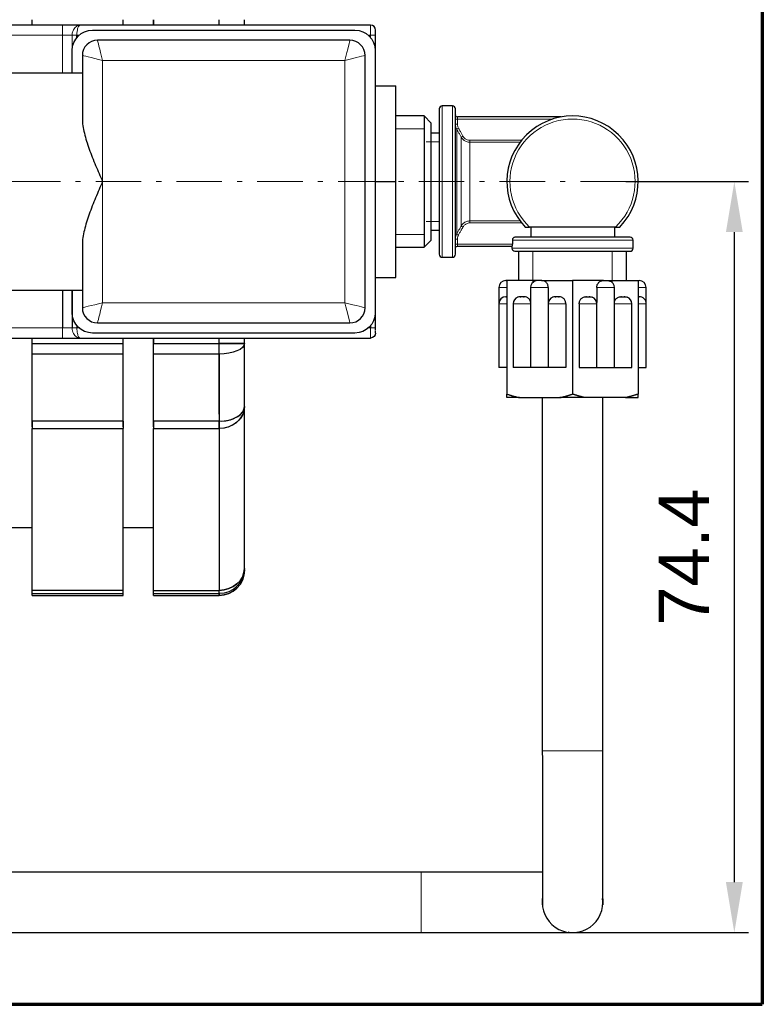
# Model space of a CAD drawing. Header units: millimetres. Extents: x 18 to 610, y -123 to 280.
# Tile 23 of 53: x 536 to 610, y -120 to -22. Entities that reach past the tile are written whole.
import ezdxf

# ---------------------------------------------------------------- set-up
doc = ezdxf.new("R2010")
doc.units = ezdxf.units.MM
doc.linetypes.add('CENTER', pattern=[8, 4.5, -1.5, 0.5, -1.5])
doc.linetypes.add('SOLID', pattern=[0])
doc.styles.add('Arial', font='Arial.ttf', dxfattribs={"height": 5})
doc.dimstyles.get("Standard").update_dxf_attribs({"dimtxt": 5, "dimasz": 5, "dimexe": 0.18, "dimexo": 0.0625, "dimgap": 0.09, "dimtad": 0, "dimtih": 1, "dimtoh": 1, "dimdec": 4, "dimzin": 0, "dimdsep": 46, "dimtxsty": 'Arial', "dimcen": 0.09, "dimadec": 0, "dimazin": 0, "dimtfac": 1, "dimtdec": 4, "dimtofl": 0, "dimtmove": 0, "dimatfit": 3, "dimfxl": 0, "dimtolj": 1, "dimtzin": 0, "dimarcsym": 0})

# ---------------------------------------------------------------- blocks, each defined once
blk = doc.blocks.new('*D7')
at = {"color": 0, "lineweight": -2}
for p, q in [((596.306, -38.467), (608.451, -38.467)), ((607.051, -107.867), (607.051, -43.467)), ((576.026, -112.867), (608.451, -112.867))]:
    blk.add_line(p, q, dxfattribs=at)
at = {"color": 0}
for points in [[(607.884, -43.467), (606.218, -43.467), (607.051, -38.467)], [(606.218, -107.867), (607.884, -107.867), (607.051, -112.867)]]:
    blk.add_solid(points, dxfattribs=at)
at = {"layer": 'Defpoints', "color": 0}
for p in [(596.306, -38.467), (607.051, -38.467), (576.026, -112.867)]:
    blk.add_point(p, dxfattribs=at)
at = {"color": 0, "lineweight": 9, "insert": (602.051, -75.667), "char_height": 5, "attachment_point": 5, "rotation": 90, "style": 'Arial'}
blk.add_mtext('\\A1;74.4', dxfattribs=at)
blk = doc.blocks.new('BlockOfCenters_1', base_point=(459.026, -38.467))
at = {"color": 6, "linetype": 'CENTER', "lineweight": 9}
blk.add_lwpolyline([(538.226, -38.467), (379.826, -38.467)], dxfattribs=at)
blk = doc.blocks.new('BlockOfViews_2')
at = {"linetype": 'SOLID', "lineweight": 30}
for p, q in [((537.526, -22.967, -1.45), (537.526, -22.428, -1.45)), ((546.526, -22.967, -1.45), (546.526, -22.428, -1.45)), ((549.526, -22.428, -1.45), (549.526, -22.967, -1.45)), ((556.026, -22.967, -1.45), (556.026, -22.428, -1.45)), ((558.526, -22.967, -3.95), (558.526, -22.428, -3.95)), ((540.526, -22.967, 75.65), (531.026, -22.967, 75.65)), ((571.026, -22.967, 76.65), (542.258, -22.967, 76.65)), ((541.94, -24.195, 77.65), (541.94, -23.967, 77.65)), ((543.483, -23.467, 81.65), (569.483, -23.467, 81.65)), ((570.803, -23.967, 77.65), (571.026, -23.967, 77.65)), ((571.526, -52.967, 77.15), (571.526, -23.967, 77.15)), ((568.983, -24.467, 107.65), (543.983, -24.467, 107.65)), ((541.483, -27.722, 81.65), (541.483, -25.467, 81.65)), ((542.483, -25.967, 107.65), (542.483, -32.222, 107.65)), ((570.483, -50.967, 107.65), (570.483, -25.967, 107.65)), ((571.483, -25.467, 81.65), (571.483, -51.467, 81.65)), ((542.483, -27.722, 98.58), (528.483, -27.719, 99.078)), ((571.526, -28.967, 66.135), (573.526, -28.967, 66.135)), ((573.526, -38.467, 71.62), (573.526, -28.967, 66.135)), ((579.126, -30.967, 60.65), (578.126, -30.967, 60.65)), ((576.326, -31.968, 60.543), (573.526, -31.968, 60.582)), ((577.026, -32.668, 60.554), (576.326, -31.968, 60.543)), ((579.431, -31.916, 61.256), (579.426, -31.869, 61.231)), ((579.47, -31.995, 61.243), (579.431, -31.916, 61.256)), ((579.539, -32.05, 61.234), (579.47, -31.995, 61.243)), ((579.626, -32.07, 61.231), (579.539, -32.05, 61.234)), ((589.89, -32.067, 61.2), (579.626, -32.067, 61.2)), ((577.826, -33.667, 60.65), (577.026, -33.667, 60.65)), ((571.526, -38.467, 71.62), (573.526, -38.467, 71.62)), ((573.526, -47.967, 66.135), (573.526, -38.467, 71.62)), ((577.026, -43.267, 60.65), (577.826, -43.267, 60.65)), ((595.291, -42.967, 65.25), (586.761, -42.967, 65.25)), ((586.894, -42.967, 61.4), (586.894, -43.967, 61.4)), ((595.226, -43.967, 60.65), (595.226, -42.967, 60.65)), ((542.483, -44.712, 107.65), (542.483, -50.967, 107.65)), ((576.326, -44.967, 60.543), (577.026, -44.267, 60.554)), ((579.539, -44.884, 61.234), (579.626, -44.867, 61.216)), ((579.626, -44.867, 61.2), (585.051, -44.867, 61.2)), ((585.026, -44.867, 60.65), (585.026, -45.067, 60.65)), ((585.073, -44.267, 61.4), (585.073, -44.667, 61.4)), ((585.391, -43.967, 61.4), (585.376, -43.967, 61.4)), ((597.026, -45.067, 60.65), (597.026, -44.267, 60.65)), ((573.526, -44.967, 60.582), (576.326, -44.967, 60.543)), ((579.426, -45.066, 61.231), (579.431, -45.019, 61.256)), ((579.431, -45.019, 61.256), (579.47, -44.939, 61.243)), ((579.47, -44.939, 61.243), (579.539, -44.884, 61.234)), ((585.676, -45.367, 60.65), (585.677, -48.267, 60.735)), ((596.376, -48.267, 60.65), (596.376, -45.367, 60.65)), ((578.126, -45.967, 60.65), (579.126, -45.967, 60.65)), ((571.526, -47.967, 66.135), (573.526, -47.967, 66.135)), ((584.526, -48.267, 64.403), (584.526, -59.518, 64.403)), ((587.582, -48.267, 66.167), (584.526, -48.267, 64.403)), ((587.97, -48.267, 66.391), (591.026, -48.267, 68.156)), ((591.026, -48.267, 68.156), (591.026, -59.518, 68.156)), ((594.082, -48.267, 66.391), (591.026, -48.267, 68.156)), ((594.47, -48.267, 66.167), (597.526, -48.267, 64.403)), ((597.526, -48.267, 64.403), (597.526, -59.518, 64.403)), ((528.483, -49.216, 99.078), (542.483, -49.213, 98.58)), ((540.526, -49.213, 76.65), (540.526, -52.967, 76.65)), ((541.469, -49.213, 77.317), (541.469, -52.967, 77.317)), ((541.483, -51.467, 81.65), (541.483, -49.213, 81.65)), ((583.726, -48.967, 60.647), (583.726, -50.567, 60.648)), ((586.876, -48.967, 66.122), (586.877, -56.867, 66.058)), ((588.625, -48.967, 66.769), (588.625, -50.445, 66.769)), ((593.428, -48.967, 66.769), (593.428, -50.445, 66.769)), ((595.175, -56.867, 66.058), (595.176, -48.967, 66.122)), ((598.326, -50.567, 60.648), (598.326, -48.967, 60.647)), ((583.726, -50.567, 62.65), (583.726, -56.867, 62.65)), ((585.144, -50.567, 65.122), (585.145, -56.867, 65.058)), ((585.85, -49.867, 65.167), (585.906, -49.867, 65.199)), ((586.164, -49.867, 65.348), (586.238, -49.867, 65.391)), ((588.608, -50.567, 67.122), (588.609, -56.867, 67.058)), ((589.314, -49.867, 67.167), (589.37, -49.867, 67.199)), ((589.628, -49.867, 67.348), (589.702, -49.867, 67.391)), ((590.357, -50.567, 67.769), (590.357, -56.867, 67.769)), ((591.695, -50.567, 67.769), (591.695, -56.867, 67.769)), ((592.424, -49.867, 67.348), (592.35, -49.867, 67.391)), ((592.738, -49.867, 67.167), (592.682, -49.867, 67.199)), ((593.443, -56.867, 67.058), (593.444, -50.567, 67.122)), ((595.889, -49.867, 65.348), (595.814, -49.867, 65.391)), ((596.202, -49.867, 65.167), (596.146, -49.867, 65.199)), ((596.907, -56.867, 65.058), (596.908, -50.567, 65.122)), ((598.326, -56.867, 62.65), (598.326, -50.567, 62.65)), ((543.983, -52.467, 107.65), (568.983, -52.467, 107.65)), ((542.164, -52.967, 77.65), (541.94, -52.967, 77.65)), ((569.483, -53.467, 81.65), (543.483, -53.467, 81.65)), ((571.026, -52.74, 77.65), (571.026, -52.967, 77.65)), ((531.026, -53.967, 75.65), (540.526, -53.967, 75.65)), ((537.526, -54.506, -1.45), (537.526, -53.967, -1.45)), ((537.526, -54.506, -1.45), (546.526, -54.506, -1.45)), ((542.258, -53.967, 76.65), (571.026, -53.967, 76.65)), ((546.526, -54.506, -1.45), (546.526, -53.967, -1.45)), ((549.526, -53.967, -1.45), (549.526, -54.506, -1.45)), ((549.526, -54.506, -1.45), (556.026, -54.506, -1.45)), ((556.026, -54.506, -1.45), (556.026, -53.967, -1.45)), ((558.526, -54.506, -3.95), (558.526, -53.967, -3.95)), ((546.526, -55.548, -1.677), (537.526, -55.548, -1.677)), ((556.026, -55.548, -1.677), (549.526, -55.548, -1.677)), ((585.771, -59.867, 65.122), (589.781, -59.867, 67.437)), ((588.029, -59.867, 60.772), (588.026, -94.867, 60.601)), ((596.281, -59.867, 65.122), (592.271, -59.867, 67.437)), ((594.026, -94.867, 60.65), (594.026, -59.867, 60.65)), ((558.526, -60.759, -7.56), (558.525, -60.762, -7.557)), ((558.526, -76.798, -35.34), (558.526, -60.759, -7.56)), ((546.526, -62.206, -5.521), (537.526, -62.206, -5.521)), ((556.026, -62.206, -5.521), (549.526, -62.206, -5.521)), ((537.526, -78.963, -34.09), (537.526, -62.924, -6.31)), ((537.526, -62.924, -6.31), (546.526, -62.924, -6.31)), ((546.526, -78.963, -34.09), (546.526, -62.924, -6.31)), ((549.526, -78.963, -34.09), (549.526, -62.924, -6.31)), ((549.526, -62.924, -6.31), (556.026, -62.924, -6.31)), ((556.026, -62.924, -6.31), (556.026, -78.963, -34.09)), ((534.526, -72.717, -38.95), (537.526, -72.717, -38.95)), ((546.526, -72.717, -38.95), (549.526, -72.717, -38.95)), ((546.526, -78.963, -34.09), (537.526, -78.963, -34.09)), ((549.526, -78.963, -34.09), (556.026, -78.963, -34.09)), ((537.526, -79.287, -35.106), (546.526, -79.287, -35.106)), ((537.526, -79.467, -38.95), (546.526, -79.467, -38.95)), ((549.526, -79.287, -35.106), (556.026, -79.287, -35.106)), ((549.526, -79.467, -38.95), (556.026, -79.467, -38.95)), ((588.026, -94.867, 60.601), (588.039, -95.734, 60.902)), ((594.013, -95.734, 60.902), (594.026, -94.867, 60.65)), ((576.026, -106.867, -106.652), (522.026, -106.867, -106.65)), ((576.893, -106.88, -106.902), (576.026, -106.867, -106.652)), ((588.039, -109.548, 46.763), (588.07, -109.355, 45.65)), ((593.994, -109.427, 45.65), (594.013, -109.548, 46.763)), ((522.026, -112.867, -106.613), (576.026, -112.867, -106.586)), ((576.026, -112.866, -106.735), (576.862, -112.855, -106.349)), ((590.707, -112.855, -92.763), (590.586, -112.835, -91.65))]:
    blk.add_line(p, q, dxfattribs=at)
at = {"color": 196, "linetype": 'SOLID', "lineweight": 9}
for p, q in [((531.026, -23.967, 76.65), (540.526, -23.967, 76.65)), ((540.526, -23.967, 76.65), (540.526, -27.722, 76.65)), ((541.469, -23.967, 77.317), (541.469, -27.722, 77.317)), ((541.94, -23.967, 77.65), (542.164, -23.967, 77.65)), ((571.026, -23.967, 77.65), (571.026, -24.195, 77.65)), ((544.483, -26.467, 109.65), (568.483, -26.467, 109.65)), ((544.483, -38.467, 109.65), (544.483, -26.467, 109.65)), ((568.483, -26.467, 109.65), (568.483, -50.467, 109.65)), ((579.626, -32.778, 61.4), (579.626, -32.267, 61.4)), ((579.626, -32.267, 61.4), (589.074, -32.267, 61.4)), ((585.975, -34.376, 61.4), (580.869, -34.376, 61.4)), ((580.869, -34.571, 61.555), (585.823, -34.571, 61.555)), ((544.483, -50.467, 109.65), (544.483, -38.467, 109.65)), ((585.823, -42.364, 61.555), (580.869, -42.364, 61.555)), ((580.869, -42.559, 61.4), (585.975, -42.559, 61.4)), ((579.626, -44.667, 61.4), (579.626, -44.157, 61.4)), ((585.073, -44.667, 61.4), (579.626, -44.667, 61.4)), ((568.483, -50.467, 109.65), (544.483, -50.467, 109.65)), ((540.526, -52.967, 76.65), (531.026, -52.967, 76.65)), ((541.94, -52.967, 77.65), (541.94, -52.74, 77.65)), ((571.026, -52.967, 77.65), (570.803, -52.967, 77.65))]:
    blk.add_line(p, q, dxfattribs=at)
at = {"linetype": 'SOLID', "lineweight": 9}
for p, q in [((576.326, -33.227, 67.317), (573.526, -33.227, 67.317)), ((576.541, -34.529, 65.544), (577.826, -34.529, 65.544)), ((576.541, -42.406, 65.544), (577.826, -42.406, 65.544)), ((576.326, -43.708, 67.317), (573.526, -43.708, 67.317)), ((587.087, -48.472, 66.094), (587.087, -45.367, 66.094)), ((594.965, -48.472, 66.094), (594.965, -45.367, 66.094))]:
    blk.add_line(p, q, dxfattribs=at)
at = {"color": 6, "linetype": 'CENTER', "lineweight": 9}
blk.add_lwpolyline([(596.306, -38.467), (532.946, -38.467)], dxfattribs=at)
at = {"linetype": 'SOLID', "lineweight": 30}
for points in [[(558.453, -61.105, -7.191), (558.425, -61.241, -7.046), (558.488, -61.01, -7.206)], [(558.442, -77.339, -35.119), (558.425, -77.45, -35.074), (558.488, -77.174, -35.123)], [(588.039, -95.734, 60.902), (588.039, -96.885, 60.793), (588.039, -98.025, 60.597), (588.039, -99.146, 60.315), (588.039, -100.243, 59.95), (588.039, -101.309, 59.502), (588.039, -102.338, 58.975), (588.039, -103.325, 58.372), (588.039, -104.263, 57.696), (588.039, -105.147, 56.951), (588.039, -105.972, 56.141), (588.039, -106.734, 55.271), (588.039, -107.427, 54.347), (588.039, -108.049, 53.372), (588.039, -108.595, 52.353), (588.039, -109.063, 51.295), (588.039, -109.449, 50.206), (588.039, -109.752, 49.09), (588.039, -109.969, 47.954), (588.039, -110.1, 46.805), (588.039, -109.548, 46.763)], [(594.013, -109.548, 46.763), (594.013, -110.1, 46.805), (594.013, -109.969, 47.954), (594.013, -109.752, 49.09), (594.013, -109.449, 50.206), (594.013, -109.063, 51.295), (594.013, -108.595, 52.353), (594.013, -108.049, 53.372), (594.013, -107.427, 54.347), (594.013, -106.734, 55.271), (594.013, -105.972, 56.141), (594.013, -105.147, 56.951), (594.013, -104.263, 57.696), (594.013, -103.325, 58.372), (594.013, -102.338, 58.975), (594.013, -101.309, 59.502), (594.013, -100.243, 59.95), (594.013, -99.146, 60.315), (594.013, -98.025, 60.597), (594.013, -96.885, 60.793), (594.013, -95.734, 60.902)], [(588.039, -106.88, -100.154), (587.462, -106.88, -100.923), (586.728, -106.88, -101.761), (585.933, -106.88, -102.542), (585.081, -106.88, -103.26), (584.177, -106.88, -103.911), (583.226, -106.88, -104.493), (582.234, -106.88, -105), (581.207, -106.88, -105.432), (580.15, -106.88, -105.784), (579.069, -106.88, -106.055), (577.971, -106.88, -106.244), (576.862, -106.88, -106.349)], [(576.862, -112.855, -106.349), (577.971, -112.855, -106.244), (579.069, -112.855, -106.055), (580.15, -112.855, -105.784), (581.207, -112.855, -105.432), (582.234, -112.855, -105), (583.226, -112.855, -104.493), (584.177, -112.855, -103.911), (585.081, -112.855, -103.26), (585.933, -112.855, -102.542), (586.728, -112.855, -101.761), (587.462, -112.855, -100.923), (588.131, -112.855, -100.031), (588.73, -112.855, -99.092), (589.256, -112.855, -98.11), (589.707, -112.855, -97.091), (590.079, -112.855, -96.04), (590.371, -112.855, -94.965), (590.581, -112.855, -93.871), (590.707, -112.855, -92.763)]]:
    blk.add_polyline3d(points, dxfattribs=at)
at = {"linetype": 'SOLID', "lineweight": 30, "extrusion": (0, 1, 7.21645e-16)}
blk.add_arc((-540.526, 77.65, -22.967), 2, 210, 270, dxfattribs=at)
at = {"color": 196, "linetype": 'SOLID', "lineweight": 9, "extrusion": (-1, 0, 0)}
for centre, radius, start, end in [((23.967, 75.65, -540.526), 1, 90, 180), ((42.559, 61.6, -580.869), 0.2, 193.07289, 270), ((52.967, 75.65, -540.526), 1, 0, 90)]:
    blk.add_arc(centre, radius, start, end, dxfattribs=at)
at = {"linetype": 'SOLID', "lineweight": 30}
for centre, radius, start, end in [((571.026, -23.467, 76.65), 0.5, 0, 90), ((543.983, -25.967, 107.65), 1.5, 90, 180), ((568.983, -25.967, 107.65), 1.5, 0, 90), ((578.126, -31.267, 60.65), 0.3, 89.99758, 179.99332), ((579.126, -31.267, 60.65), 0.3, 0.01314, 89.98431), ((579.626, -31.867, 61.2), 0.2, 180, 182.2315), ((579.626, -31.867, 61.2), 0.2, 190.91411, 195.77283), ((579.626, -31.867, 61.2), 0.2, 216.16506, 223.13864), ((579.626, -31.867, 61.2), 0.2, 240.81857, 248.43646), ((579.626, -31.867, 61.2), 0.2, 267.58906, 269.99999), ((591.026, -38.467, 64.95), 6.5, 316.18694, 223.81306), ((596.726, -44.267, 60.65), 0.3, 359.98972, 90.00809), ((578.141, -45.652, 60.65), 0.316, 182.77048, 267.23899), ((579.099, -45.64, 60.65), 0.328, 274.74879, 355.25339), ((585.34, -45.054, 60.65), 0.314, 182.47351, 267.52358), ((596.726, -45.067, 60.65), 0.3, 269.99191, 0.01101), ((584.432, -48.973, 60.649), 0.706, 90.4747, 179.52433), ((587.577, -48.97, 66.026), 0.701, 109.97576, 179.75726), ((594.475, -48.971, 66.122), 0.701, 0.25446, 70.0197), ((597.62, -48.973, 60.647), 0.706, 0.46753, 89.52845), ((584.426, -50.567, 62.65), 0.7, 90.00058, 179.99817), ((585.845, -50.57, 65.026), 0.701, 109.9758, 179.75723), ((589.31, -50.57, 67.026), 0.701, 109.97578, 179.75724), ((592.743, -50.57, 67.122), 0.701, 0.24136, 70.03272), ((596.207, -50.571, 65.122), 0.701, 0.2545, 70.0196), ((597.626, -50.567, 62.65), 0.7, 359.99366, 90.0026), ((543.983, -50.967, 107.65), 1.5, 180, 270), ((568.983, -50.967, 107.65), 1.5, 270, 0), ((556.026, -76.967, -38.95), 2.5, 270, 0), ((591.026, -109.867, 45.65), 3, 172.64752, 0), ((591.026, -109.867, 45.65), 3, 0, 7.5217)]:
    blk.add_arc(centre, radius, start, end, dxfattribs=at)
at = {"color": 196, "linetype": 'SOLID', "lineweight": 9, "extrusion": (1, 0, 0)}
for centre, start, end in [((-23.967, 76.65, 571.026), 360, 90), ((-52.967, 76.65, 571.026), 90, 180)]:
    blk.add_arc(centre, 1, start, end, dxfattribs=at)
at = {"color": 196, "linetype": 'SOLID', "lineweight": 9, "extrusion": (0, -1, 0)}
for centre, radius, start, end in [((540.526, 77.65, 23.967), 1, 270, 340.52878), ((571.026, 77.15, 23.967), 0.5, 0, 90), ((579.626, 61.6, 32.267), 0.2, 180, 270), ((579.626, 61.6, 32.778), 0.2, 180, 270), ((579.626, 61.6, 44.157), 0.2, 180, 270), ((579.626, 61.6, 44.667), 0.2, 180, 270), ((584.726, 60.65, 48.967), 1, 101.53696, 180.14348), ((594.176, 66.106, 48.967), 1, 0.93751, 138.46305), ((592.444, 67.106, 50.567), 1, 0.93751, 138.46305), ((595.908, 65.106, 50.567), 1, 0.93751, 137.10513), ((597.326, 62.65, 50.567), 1, 0, 78.46304), ((541.94, 77.15, 52.967), 0.5, 90, 160.52878), ((571.026, 77.15, 52.967), 0.5, 0, 90)]:
    blk.add_arc(centre, radius, start, end, dxfattribs=at)
at = {"color": 196, "linetype": 'SOLID', "lineweight": 9, "extrusion": (0, 1, 0)}
for centre, radius, start, end in [((-541.94, 77.15, -23.967), 0.5, 19.47122, 90), ((-587.876, 66.106, -48.967), 1, 0.93751, 138.46305), ((-597.326, 60.65, -48.967), 1, 101.53696, 180.14348), ((-584.726, 62.65, -50.567), 1, 0, 78.46304), ((-586.144, 65.106, -50.567), 1, 0.93751, 137.10513), ((-589.608, 67.106, -50.567), 1, 0.93751, 138.46305), ((-540.526, 77.65, -52.967), 1, 199.47122, 270), ((-591.026, 60.65, -94.867), 3, 359.05697, 180)]:
    blk.add_arc(centre, radius, start, end, dxfattribs=at)
at = {"linetype": 'SOLID', "lineweight": 30, "extrusion": (0, 0, -1)}
for centre, radius, start, end in [((-543.483, -25.467, -81.65), 2, 0, 90), ((-569.483, -25.467, -81.65), 2, 90, 180), ((-579.626, -45.067, -61.2), 0.2, 88.85981, 89.99999), ((-579.626, -45.067, -61.2), 0.2, 0, 2.48161), ((-579.626, -45.067, -61.2), 0.2, 11.52116, 15.78361), ((-579.626, -45.067, -61.2), 0.2, 36.06937, 42.88817), ((-579.626, -45.067, -61.2), 0.2, 60.80001, 67.92478), ((-543.483, -51.467, -81.65), 2, 270, 0), ((-569.483, -51.467, -81.65), 2, 180, 270), ((-571.026, -53.467, -76.65), 0.5, 180, 270)]:
    blk.add_arc(centre, radius, start, end, dxfattribs=at)
at = {"linetype": 'SOLID', "lineweight": 30, "extrusion": (-1, 0, 0)}
for centre, radius, start, end in [((23.967, 76.65, -571.526), 0.5, 90, 180), ((38.467, 60.65, -577.026), 5.8, 90, 180.94737), ((38.467, 60.65, -577.026), 5.8, 359.05263, 90), ((52.967, 76.65, -571.526), 0.5, 67.49999, 90), ((52.967, 76.65, -571.526), 0.5, 360, 59.06244), ((54.506, -3.95, -537.526), 2.5, 65.38002, 90), ((54.506, -3.95, -546.526), 2.5, 65.38002, 90), ((54.506, -3.95, -549.526), 2.5, 72.76701, 90), ((54.506, -3.95, -549.526), 2.5, 65.38002, 90), ((54.506, -3.95, -556.026), 2.5, 65.38002, 90), ((54.506, -3.95, -556.026), 2.5, 65.38002, 90), ((38.467, -38.95, -558.526), 38.5, 54.61998, 65.38002), ((38.467, -38.95, -537.526), 41, 54.61998, 65.38002), ((38.467, -38.95, -546.526), 41, 54.61998, 65.38002), ((38.467, -38.95, -549.526), 41, 54.61998, 65.38002), ((38.467, -38.95, -556.026), 41, 55.79131, 65.38002), ((60.759, -7.56, -549.526), 2.5, 37.38704, 54.61999), ((60.759, -7.56, -556.026), 2.5, 30, 54.61998), ((38.467, -38.95, -558.526), 38.5, 0, 5.38002), ((38.467, -38.95, -558.526), 38.5, 359.10891, 0), ((76.798, -35.34, -537.526), 2.5, 5.38002, 30), ((76.798, -35.34, -546.526), 2.5, 5.38002, 30), ((76.798, -35.34, -549.526), 2.5, 12.76702, 29.99999), ((76.798, -35.34, -549.526), 2.5, 5.38002, 30), ((76.798, -35.34, -556.026), 2.5, 5.38002, 30), ((76.798, -35.34, -556.026), 2.5, 5.38002, 30), ((38.467, -38.95, -537.526), 41, 0, 5.38002), ((38.467, -38.95, -546.526), 41, 0, 5.38002), ((38.467, -38.95, -549.526), 41, 0, 5.38002), ((38.467, -38.95, -549.526), 41, 1.61402, 5.38002), ((38.467, -38.95, -556.026), 41, 0, 5.38002)]:
    blk.add_arc(centre, radius, start, end, dxfattribs=at)
at = {"color": 196, "linetype": 'SOLID', "lineweight": 9, "extrusion": (-1, -2.61361e-16, 0)}
blk.add_arc((38.467, 60.65, -578.126), 7.5, 0, 180, dxfattribs=at)
at = {"color": 196, "linetype": 'SOLID', "lineweight": 9, "extrusion": (1, 2.61361e-16, 0)}
blk.add_arc((-38.467, 60.65, 579.126), 7.5, 0, 180, dxfattribs=at)
at = {"linetype": 'SOLID', "lineweight": 30, "extrusion": (1, 0, 0)}
for centre, radius, start, end in [((-38.467, 60.65, 576.326), 6.5, 359.05263, 90), ((-38.467, 60.65, 577.826), 7.2, 0, 180), ((-38.467, 60.65, 576.326), 6.5, 90, 180.94737), ((-38.467, -38.95, 556.026), 41, 114.61998, 125.38002), ((-60.759, -7.56, 537.526), 2.5, 125.38002, 150), ((-60.759, -7.56, 546.526), 2.5, 125.38002, 150), ((-60.759, -7.56, 549.526), 2.5, 125.38002, 150), ((-60.759, -7.56, 556.026), 2.5, 125.38002, 150), ((-38.467, -38.95, 556.026), 41, 174.61998, 180)]:
    blk.add_arc(centre, radius, start, end, dxfattribs=at)
at = {"linetype": 'SOLID', "lineweight": 30, "extrusion": (-1, -4.44089e-16, 0)}
blk.add_arc((38.467, 60.65, -579.426), 7.2, 0, 180, dxfattribs=at)
at = {"color": 196, "linetype": 'SOLID', "lineweight": 9, "extrusion": (-1, -1.53134e-16, 0)}
blk.add_arc((32.267, 61.2, -579.626), 0.2, 90, 180, dxfattribs=at)
at = {"color": 196, "linetype": 'SOLID', "lineweight": 9, "extrusion": (0, 0, -1)}
blk.add_arc((-591.026, -38.467, -65.25), 6.2, 313.46402, 226.53598, dxfattribs=at)
at = {"color": 196, "linetype": 'SOLID', "lineweight": 9, "extrusion": (0.494046, -0.869436, 1.097e-15)}
blk.add_arc((487.646, 61.6, 315.266), 0.2, 185.07664, 270, dxfattribs=at)
at = {"color": 196, "linetype": 'SOLID', "lineweight": 9, "extrusion": (-1, -3.37201e-16, -5.30734e-32)}
blk.add_arc((38.467, 60.65, -579.56), 5.268, 10.19369, 169.80631, dxfattribs=at)
at = {"color": 196, "linetype": 'SOLID', "lineweight": 9, "extrusion": (0.49185, -0.87068, -1.09213e-15)}
blk.add_arc((488.442, 61.6, 314.934), 0.2, 185.92698, 270, dxfattribs=at)
at = {"color": 196, "linetype": 'SOLID', "lineweight": 9, "extrusion": (1, 4.44089e-16, 0)}
blk.add_arc((-38.467, 60.65, 580.003), 4.5, 11.91859, 168.08141, dxfattribs=at)
at = {"color": 196, "linetype": 'SOLID', "lineweight": 9, "extrusion": (1, 4.55905e-15, 0)}
blk.add_arc((-34.376, 61.6, 580.869), 0.2, 193.07289, 270, dxfattribs=at)
at = {"color": 196, "linetype": 'SOLID', "lineweight": 9, "extrusion": (-1, -4.44089e-16, 0)}
blk.add_arc((38.467, 60.65, -580.869), 4, 13.07289, 166.92711, dxfattribs=at)
at = {"color": 196, "linetype": 'SOLID', "lineweight": 9, "extrusion": (-0.49185, -0.87068, 0)}
blk.add_arc((526.282, 61.6, -247.948), 0.2, 185.92698, 270, dxfattribs=at)
at = {"color": 196, "linetype": 'SOLID', "lineweight": 9, "extrusion": (-0.494046, -0.869436, 0)}
blk.add_arc((525.656, 61.6, -248.376), 0.2, 185.07664, 270, dxfattribs=at)
at = {"color": 196, "linetype": 'SOLID', "lineweight": 9, "extrusion": (-1, 1.53134e-16, 0)}
blk.add_arc((44.667, 61.2, -579.626), 0.2, 0, 90, dxfattribs=at)
at = {"color": 196, "linetype": 'SOLID', "lineweight": 9, "extrusion": (-1.4803e-16, 1, 0)}
blk.add_arc((-591.026, 60.65, -44.267), 6, 7.18076, 180, dxfattribs=at)
at = {"linetype": 'SOLID', "lineweight": 30, "extrusion": (0, -1, 0)}
for centre, radius, start, end in [((591.026, 60.65, 43.967), 5.7, 358.5, 172.43916), ((584.726, 60.65, 48.267), 0.3, 146.39349, 197.01848), ((587.876, 66.106, 48.267), 0.3, 71.81031, 168.18969), ((584.726, 62.65, 49.867), 0.3, 131.81031, 196.875), ((586.144, 65.106, 49.867), 0.3, 71.81031, 168.18969), ((589.608, 67.106, 49.867), 0.3, 71.81031, 168.18969), ((556.026, -3.95, 54.506), 2.5, 6.66725, 90), ((584.726, 62.65, 56.867), 1, 101.53696, 180), ((586.144, 65.106, 56.867), 1, 42.76628, 182.77044), ((587.876, 66.106, 56.867), 1, 42.76628, 182.77043), ((589.608, 67.106, 56.867), 1, 41.53695, 182.77043), ((591.026, 60.65, 59.867), 6.9, 139.60486, 160.39514), ((591.026, 60.65, 59.867), 6.9, 79.60486, 100.39514)]:
    blk.add_arc(centre, radius, start, end, dxfattribs=at)
at = {"color": 196, "linetype": 'SOLID', "lineweight": 9, "extrusion": (1.4803e-16, -1, 0)}
blk.add_arc((591.026, 60.65, 45.067), 6, 0, 180, dxfattribs=at)
at = {"linetype": 'SOLID', "lineweight": 30, "extrusion": (-1.36643e-15, 1, 0)}
for start, end in [(358.47458, 180), (180, 181.52542)]:
    blk.add_arc((-591.026, 60.65, -45.367), 5.7, start, end, dxfattribs=at)
at = {"linetype": 'SOLID', "lineweight": 30, "extrusion": (0, 1, 0)}
for centre, radius, start, end in [((-594.176, 66.106, -48.267), 0.3, 71.81031, 168.18969), ((-597.326, 60.65, -48.267), 0.3, 146.39349, 197.01848), ((-592.444, 67.106, -49.867), 0.3, 71.81031, 168.18969), ((-595.908, 65.106, -49.867), 0.3, 71.81031, 168.18969), ((-597.326, 62.65, -49.867), 0.3, 131.81031, 196.875), ((-556.026, -3.95, -54.506), 2.5, 90, 180), ((-592.444, 67.106, -56.867), 1, 41.53695, 182.77043), ((-594.176, 66.106, -56.867), 1, 42.76628, 182.77043), ((-595.908, 65.106, -56.867), 1, 42.76628, 182.77044), ((-597.326, 62.65, -56.867), 1, 101.53696, 180), ((-591.026, 60.65, -59.867), 6.9, 139.60486, 160.39514), ((-591.026, 60.65, -94.867), 3, 358.91407, 359.05697)]:
    blk.add_arc(centre, radius, start, end, dxfattribs=at)
at = {"linetype": 'SOLID', "lineweight": 30, "extrusion": (-1, 4.69127e-12, -2.14981e-11)}
for centre in [(54.506, -3.95, -537.526), (54.506, -3.95, -546.526)]:
    blk.add_arc(centre, 2.5, 72.76701, 90, dxfattribs=at)
at = {"linetype": 'SOLID', "lineweight": 30, "extrusion": (0, -1, -3.33067e-16)}
blk.add_arc((540.526, 77.65, 53.967), 2, 270, 330, dxfattribs=at)
at = {"linetype": 'SOLID', "lineweight": 30, "extrusion": (0, -0.909091, -0.416598)}
blk.add_arc((556.026, 19.116, 51.197), 2.5, 0, 90, dxfattribs=at)
blk.add_arc((556.026, 19.116, 51.197), 2.5, 0, 90, dxfattribs=at)
at = {"linetype": 'SOLID', "lineweight": 30, "extrusion": (0, 0.81533, 0.578997)}
for start, end in [(90, 180), (94.89925, 180.00001)]:
    blk.add_arc((-556.026, 29.015, -53.916), 2.5, start, end, dxfattribs=at)
at = {"linetype": 'SOLID', "lineweight": 30, "extrusion": (0, -0.5, -0.866025)}
for centre, start in [((556.026, 48.839, 36.926), 0), ((556.026, 48.839, 36.926), 7.33431), ((556.026, 48.839, 69.004), 0)]:
    blk.add_arc(centre, 2.5, start, 90, dxfattribs=at)
at = {"linetype": 'SOLID', "lineweight": 30, "extrusion": (-1, 1.62723e-11, -1.48118e-11)}
for centre in [(60.759, -7.56, -537.526), (60.759, -7.56, -546.526)]:
    blk.add_arc(centre, 2.5, 37.38704, 54.61999, dxfattribs=at)
at = {"linetype": 'SOLID', "lineweight": 30, "extrusion": (0, 0.5, 0.866025)}
blk.add_arc((-556.026, 48.839, -69.004), 2.5, 90, 180, dxfattribs=at)
at = {"linetype": 'SOLID', "lineweight": 30, "extrusion": (0, -0.093761, -0.995595)}
blk.add_arc((556.026, 73.146, 42.385), 2.5, 0, 90, dxfattribs=at)
blk.add_arc((556.026, 73.146, 42.385), 2.5, 0, 90, dxfattribs=at)
at = {"linetype": 'SOLID', "lineweight": 30, "extrusion": (0, 6.12303e-17, -1)}
blk.add_arc((-556.026, -76.967, 38.95), 2.5, 180, 270, dxfattribs=at)
at = {"linetype": 'SOLID', "lineweight": 30, "extrusion": (-1, 2.09635e-11, -6.68629e-12)}
for centre in [(76.798, -35.34, -537.526), (76.798, -35.34, -546.526)]:
    blk.add_arc(centre, 2.5, 12.76702, 29.99999, dxfattribs=at)
at = {"linetype": 'SOLID', "lineweight": 30, "extrusion": (-1, 1.00858e-10, -4.73871e-12)}
for centre in [(38.467, -38.95, -537.526), (38.467, -38.95, -546.526)]:
    blk.add_arc(centre, 41, 1.61402, 5.38002, dxfattribs=at)
at = {"color": 196, "linetype": 'SOLID', "lineweight": 9, "extrusion": (1, 2.58386e-16, 1.18424e-16)}
blk.add_arc((-109.867, -106.65, 576.026), 3, 359.95943, 178.77804, dxfattribs=at)
at = {"color": 196, "linetype": 'SOLID', "lineweight": 9, "extrusion": (-0.970143, -0.242536, -1.5079e-15)}
blk.add_ellipse((544.483, -26.467, 107.65), major_axis=(-0.5, 2), ratio=0.970143, start_param=4.712389, end_param=6.283185, dxfattribs=at)
at = {"color": 196, "linetype": 'SOLID', "lineweight": 9, "extrusion": (0.970143, -0.242536, 2.15415e-16)}
blk.add_ellipse((568.483, -26.467, 107.65), major_axis=(0.5, 2), ratio=0.970143, start_param=0, end_param=1.570796, dxfattribs=at)
at = {"color": 196, "linetype": 'SOLID', "lineweight": 9, "extrusion": (0.242536, 0.970143, -2.15415e-16)}
blk.add_ellipse((544.483, -26.467, 107.65), major_axis=(-2, 0.5), ratio=0.970143, start_param=0, end_param=1.570796, dxfattribs=at)
at = {"color": 196, "linetype": 'SOLID', "lineweight": 9, "extrusion": (-0.242536, 0.970143, -4.3083e-16)}
blk.add_ellipse((568.483, -26.467, 107.65), major_axis=(2, 0.5), ratio=0.970143, start_param=4.712389, end_param=6.283185, dxfattribs=at)
at = {"color": 196, "linetype": 'SOLID', "lineweight": 9, "extrusion": (0.242536, -0.970143, -6.46245e-16)}
blk.add_ellipse((544.483, -50.467, 107.65), major_axis=(-2, -0.5), ratio=0.970143, start_param=4.712389, end_param=6.283185, dxfattribs=at)
at = {"color": 196, "linetype": 'SOLID', "lineweight": 9, "extrusion": (-0.970143, 0.242536, -6.46245e-16)}
blk.add_ellipse((544.483, -50.467, 107.65), major_axis=(-0.5, -2), ratio=0.970143, start_param=0, end_param=1.570796, dxfattribs=at)
at = {"color": 196, "linetype": 'SOLID', "lineweight": 9, "extrusion": (-0.242536, -0.970143, -2.15415e-16)}
blk.add_ellipse((568.483, -50.467, 107.65), major_axis=(2, -0.5), ratio=0.970143, start_param=0, end_param=1.570796, dxfattribs=at)
at = {"color": 196, "linetype": 'SOLID', "lineweight": 9, "extrusion": (0.970143, 0.242536, 0)}
blk.add_ellipse((568.483, -50.467, 107.65), major_axis=(0.5, -2), ratio=0.970143, start_param=4.712389, end_param=6.283185, dxfattribs=at)
at = {"linetype": 'SOLID', "lineweight": 30}
for points in [[(549.526, -22.967, -1.45), (549.526, -22.788, -1.45), (549.526, -22.608, -1.45), (549.526, -22.428, -1.45)], [(549.526, -54.506, -1.45), (549.526, -54.327, -1.45), (549.526, -54.147, -1.45), (549.526, -53.967, -1.45)]]:
    blk.add_open_spline(points, degree=3, dxfattribs=at)
at = {"color": 196, "linetype": 'SOLID', "lineweight": 9}
for points, knots in [([(542.258, -22.967, 76.65), (542.258, -22.967, 76.65), (542.257, -22.967, 76.651), (542.137, -22.968, 76.776), (542.012, -23.01, 76.894), (541.784, -23.169, 77.091), (541.678, -23.286, 77.172), (541.55, -23.53, 77.264), (541.511, -23.636, 77.289), (541.476, -23.821, 77.312), (541.469, -23.894, 77.317), (541.469, -23.967, 77.317)], [-0.8540234, -0.8540234, -0.8540234, -0.8540234, -0.8528695, -0.8528695, -0.5649693, -0.5649693, -0.2846745, -0.2846745, -0.1094902, -0.1094902, 0, 0, 0, 0]), ([(541.94, -23.967, 77.65), (541.94, -23.894, 77.65), (541.943, -23.821, 77.642), (541.958, -23.636, 77.601), (541.973, -23.53, 77.556), (542.025, -23.286, 77.403), (542.068, -23.169, 77.275), (542.16, -23.01, 76.983), (542.21, -22.968, 76.818), (542.258, -22.967, 76.651), (542.258, -22.967, 76.651), (542.258, -22.967, 76.65)], [0, 0, 0, 0, 0.1094902, 0.1094902, 0.2846745, 0.2846745, 0.5649693, 0.5649693, 0.8528695, 0.8528695, 0.8540234, 0.8540234, 0.8540234, 0.8540234]), ([(579.426, -32.778, 61.6), (579.426, -32.801, 61.599), (579.427, -32.823, 61.599), (579.431, -32.882, 61.597), (579.435, -32.918, 61.595), (579.451, -33.01, 61.592), (579.466, -33.066, 61.59), (579.505, -33.177, 61.586), (579.531, -33.231, 61.584), (579.56, -33.283, 61.582)], [0, 0, 0, 0, 0.0542814, 0.0542814, 0.1411317, 0.1411317, 0.2800922, 0.2800922, 0.4233952, 0.4233952, 0.4233952, 0.4233952]), ([(579.733, -33.184, 61.4), (579.71, -33.143, 61.4), (579.69, -33.099, 61.4), (579.658, -33.01, 61.4), (579.646, -32.965, 61.4), (579.633, -32.89, 61.4), (579.63, -32.862, 61.4), (579.627, -32.814, 61.4), (579.626, -32.796, 61.4), (579.626, -32.778, 61.4)], [-0.4233952, -0.4233952, -0.4233952, -0.4233952, -0.2800922, -0.2800922, -0.1411317, -0.1411317, -0.0542814, -0.0542814, 0, 0, 0, 0]), ([(579.56, -33.283, 61.582), (579.579, -33.316, 61.582), (579.598, -33.349, 61.582), (579.647, -33.436, 61.582), (579.678, -33.49, 61.582), (579.757, -33.629, 61.581), (579.805, -33.714, 61.581), (579.904, -33.888, 61.58), (579.954, -33.976, 61.58), (580.003, -34.064, 61.579)], [-0.8992807, -0.8992807, -0.8992807, -0.8992807, -0.7839883, -0.7839883, -0.5995205, -0.5995205, -0.3043719, -0.3043719, 0, 0, 0, 0]), ([(580.177, -33.967, 61.4), (580.127, -33.878, 61.4), (580.077, -33.79, 61.4), (579.978, -33.616, 61.4), (579.93, -33.53, 61.4), (579.851, -33.391, 61.4), (579.821, -33.338, 61.4), (579.771, -33.251, 61.4), (579.752, -33.218, 61.4), (579.733, -33.184, 61.4)], [0, 0, 0, 0, 0.3043719, 0.3043719, 0.5995205, 0.5995205, 0.7839883, 0.7839883, 0.8992807, 0.8992807, 0.8992807, 0.8992807]), ([(580.003, -34.064, 61.579), (580.025, -34.103, 61.578), (580.05, -34.141, 61.576), (580.121, -34.234, 61.572), (580.171, -34.286, 61.569), (580.313, -34.407, 61.563), (580.413, -34.467, 61.56), (580.632, -34.549, 61.556), (580.751, -34.571, 61.555), (580.869, -34.571, 61.555)], [0, 0, 0, 0, 0.1075862, 0.1075862, 0.2797241, 0.2797241, 0.5551447, 0.5551447, 0.8391722, 0.8391722, 0.8391722, 0.8391722]), ([(580.869, -34.376, 61.4), (580.775, -34.376, 61.4), (580.679, -34.359, 61.4), (580.505, -34.292, 61.4), (580.424, -34.244, 61.4), (580.311, -34.146, 61.4), (580.271, -34.103, 61.4), (580.214, -34.028, 61.4), (580.194, -33.998, 61.4), (580.177, -33.967, 61.4)], [-0.8391722, -0.8391722, -0.8391722, -0.8391722, -0.5551447, -0.5551447, -0.2797241, -0.2797241, -0.1075862, -0.1075862, 0, 0, 0, 0]), ([(580.003, -42.87, 61.579), (579.985, -42.904, 61.579), (579.966, -42.937, 61.58), (579.916, -43.024, 61.58), (579.886, -43.078, 61.58), (579.807, -43.217, 61.581), (579.759, -43.302, 61.581), (579.66, -43.476, 61.582), (579.61, -43.564, 61.582), (579.56, -43.652, 61.582)], [-0.8992807, -0.8992807, -0.8992807, -0.8992807, -0.7839883, -0.7839883, -0.5995205, -0.5995205, -0.3043719, -0.3043719, 0, 0, 0, 0]), ([(580.869, -42.364, 61.555), (580.825, -42.364, 61.555), (580.779, -42.367, 61.555), (580.663, -42.383, 61.556), (580.592, -42.401, 61.557), (580.417, -42.466, 61.56), (580.316, -42.525, 61.563), (580.139, -42.675, 61.57), (580.062, -42.768, 61.575), (580.003, -42.87, 61.579)], [0, 0, 0, 0, 0.1075936, 0.1075936, 0.2797434, 0.2797434, 0.555183, 0.555183, 0.8392301, 0.8392301, 0.8392301, 0.8392301]), ([(580.177, -42.968, 61.4), (580.223, -42.886, 61.4), (580.285, -42.811, 61.4), (580.427, -42.689, 61.4), (580.508, -42.641, 61.4), (580.648, -42.589, 61.4), (580.704, -42.574, 61.4), (580.797, -42.561, 61.4), (580.834, -42.559, 61.4), (580.869, -42.559, 61.4)], [-0.8392301, -0.8392301, -0.8392301, -0.8392301, -0.555183, -0.555183, -0.2797434, -0.2797434, -0.1075936, -0.1075936, 0, 0, 0, 0]), ([(579.56, -43.652, 61.582), (579.549, -43.672, 61.583), (579.538, -43.692, 61.584), (579.513, -43.744, 61.586), (579.499, -43.778, 61.587), (579.467, -43.866, 61.59), (579.452, -43.922, 61.592), (579.431, -44.037, 61.596), (579.426, -44.097, 61.598), (579.426, -44.157, 61.6)], [0, 0, 0, 0, 0.0542814, 0.0542814, 0.1411317, 0.1411317, 0.2800922, 0.2800922, 0.4233952, 0.4233952, 0.4233952, 0.4233952]), ([(579.626, -44.157, 61.4), (579.626, -44.109, 61.4), (579.63, -44.061, 61.4), (579.647, -43.968, 61.4), (579.659, -43.923, 61.4), (579.684, -43.852, 61.4), (579.695, -43.825, 61.4), (579.716, -43.782, 61.4), (579.724, -43.766, 61.4), (579.733, -43.751, 61.4)], [-0.4233952, -0.4233952, -0.4233952, -0.4233952, -0.2800922, -0.2800922, -0.1411317, -0.1411317, -0.0542814, -0.0542814, 0, 0, 0, 0]), ([(579.733, -43.751, 61.4), (579.783, -43.662, 61.4), (579.833, -43.574, 61.4), (579.932, -43.4, 61.4), (579.981, -43.315, 61.4), (580.059, -43.176, 61.4), (580.09, -43.122, 61.4), (580.139, -43.035, 61.4), (580.158, -43.002, 61.4), (580.177, -42.968, 61.4)], [0, 0, 0, 0, 0.3043719, 0.3043719, 0.5995205, 0.5995205, 0.7839883, 0.7839883, 0.8992807, 0.8992807, 0.8992807, 0.8992807]), ([(541.469, -52.967, 77.317), (541.469, -53.16, 77.317), (541.52, -53.352, 77.285), (541.682, -53.654, 77.169), (541.789, -53.77, 77.087), (541.972, -53.896, 76.929), (542.046, -53.93, 76.861), (542.166, -53.961, 76.744), (542.213, -53.967, 76.697), (542.258, -53.967, 76.65)], [-0.8528695, -0.8528695, -0.8528695, -0.8528695, -0.5638155, -0.5638155, -0.2835206, -0.2835206, -0.1083363, -0.1083363, 0.0011538, 0.0011538, 0.0011538, 0.0011538]), ([(542.258, -53.967, 76.65), (542.24, -53.967, 76.713), (542.221, -53.961, 76.776), (542.173, -53.93, 76.938), (542.144, -53.896, 77.034), (542.07, -53.77, 77.268), (542.027, -53.654, 77.398), (541.961, -53.352, 77.591), (541.94, -53.16, 77.65), (541.94, -52.967, 77.65)], [-0.0011538, -0.0011538, -0.0011538, -0.0011538, 0.1083363, 0.1083363, 0.2835206, 0.2835206, 0.5638155, 0.5638155, 0.8528695, 0.8528695, 0.8528695, 0.8528695])]:
    blk.add_open_spline(points, degree=3, knots=knots, dxfattribs=at)
at = {"linetype": 'SOLID', "lineweight": 30}
for points, knots in [([(542.483, -32.222, 107.65), (542.483, -32.679, 107.976), (542.561, -33.165, 108.268), (542.805, -34.178, 108.773), (542.973, -34.706, 108.986), (543.359, -35.781, 109.324), (543.577, -36.327, 109.449), (544.027, -37.411, 109.612), (544.259, -37.947, 109.65), (544.482, -38.464, 109.65), (544.482, -38.466, 109.65), (544.483, -38.467, 109.65)], [14.309278, 14.309278, 14.309278, 14.309278, 15.992198, 15.992198, 17.675118, 17.675118, 19.358038, 19.358038, 21.040959, 21.040959, 21.046206, 21.046206, 21.046206, 21.046206]), ([(544.483, -38.467, 109.65), (544.482, -38.469, 109.65), (544.482, -38.471, 109.65), (544.259, -38.988, 109.65), (544.027, -39.524, 109.612), (543.577, -40.607, 109.449), (543.359, -41.154, 109.324), (542.973, -42.229, 108.986), (542.805, -42.757, 108.773), (542.561, -43.77, 108.268), (542.483, -44.256, 107.976), (542.483, -44.712, 107.65)], [0, 0, 0, 0, 0.005247, 0.005247, 1.688167, 1.688167, 3.371087, 3.371087, 5.054008, 5.054008, 6.736928, 6.736928, 6.736928, 6.736928]), ([(586.336, -42.967, 64.95), (586.336, -42.967, 64.983), (586.345, -42.967, 65.022), (586.378, -42.967, 65.086), (586.408, -42.967, 65.122), (586.476, -42.967, 65.178), (586.528, -42.967, 65.205), (586.631, -42.967, 65.24), (586.702, -42.967, 65.25), (586.761, -42.967, 65.25)], [2.2020352, 2.2020352, 2.2020352, 2.2020352, 2.3012634, 2.3012634, 2.4193213, 2.4193213, 2.5655716, 2.5655716, 2.7440395, 2.7440395, 2.7440395, 2.7440395]), ([(595.291, -42.967, 65.25), (595.351, -42.967, 65.25), (595.421, -42.967, 65.24), (595.524, -42.967, 65.205), (595.576, -42.967, 65.178), (595.644, -42.967, 65.122), (595.675, -42.967, 65.086), (595.707, -42.967, 65.022), (595.716, -42.967, 64.983), (595.716, -42.967, 64.95)], [1.6600309, 1.6600309, 1.6600309, 1.6600309, 1.8384988, 1.8384988, 1.9847491, 1.9847491, 2.102807, 2.102807, 2.2020352, 2.2020352, 2.2020352, 2.2020352]), ([(585.051, -44.867, 61.2), (585.054, -44.867, 61.225), (585.056, -44.862, 61.252), (585.061, -44.842, 61.301), (585.064, -44.826, 61.324), (585.068, -44.791, 61.359), (585.07, -44.768, 61.375), (585.072, -44.719, 61.395), (585.073, -44.693, 61.4), (585.073, -44.667, 61.4)], [-0.9062347, -0.9062347, -0.9062347, -0.9062347, -0.8304652, -0.8304652, -0.7546956, -0.7546956, -0.6793595, -0.6793595, -0.6040235, -0.6040235, -0.6040235, -0.6040235]), ([(585.376, -43.967, 61.4), (585.338, -43.967, 61.4), (585.294, -43.976, 61.4), (585.225, -44.005, 61.4), (585.188, -44.029, 61.4), (585.135, -44.082, 61.4), (585.11, -44.119, 61.4), (585.082, -44.187, 61.4), (585.073, -44.23, 61.4), (585.073, -44.267, 61.4)], [-0.4461547, -0.4461547, -0.4461547, -0.4461547, -0.3338203, -0.3338203, -0.2220152, -0.2220152, -0.1107839, -0.1107839, 0, 0, 0, 0]), ([(587.582, -48.267, 66.167), (587.572, -48.267, 66.162), (587.562, -48.268, 66.156), (587.476, -48.271, 66.106), (587.401, -48.286, 66.063), (587.325, -48.316, 66.019), (587.316, -48.321, 66.013), (587.306, -48.325, 66.008)], [-2.385148, -2.385148, -2.385148, -2.385148, -2.3531434, -2.3531434, -2.1097227, -2.1097227, -2.0751004, -2.0751004, -2.0751004, -2.0751004]), ([(588.625, -48.967, 66.769), (588.625, -48.92, 66.769), (588.62, -48.869, 66.766), (588.601, -48.769, 66.755), (588.586, -48.72, 66.747), (588.551, -48.634, 66.727), (588.528, -48.589, 66.713), (588.473, -48.506, 66.682), (588.441, -48.469, 66.663), (588.383, -48.412, 66.629), (588.351, -48.387, 66.611), (588.285, -48.344, 66.573), (588.25, -48.326, 66.553), (588.151, -48.286, 66.496), (588.076, -48.271, 66.452), (587.99, -48.268, 66.403), (587.98, -48.267, 66.397), (587.97, -48.267, 66.391)], [-3.894846, -3.894846, -3.894846, -3.894846, -3.753277, -3.753277, -3.611709, -3.611709, -3.468325, -3.468325, -3.324941, -3.324941, -3.204173, -3.204173, -3.083405, -3.083405, -2.839985, -2.839985, -2.80798, -2.80798, -2.80798, -2.80798]), ([(593.428, -48.967, 66.769), (593.428, -48.92, 66.769), (593.432, -48.869, 66.766), (593.451, -48.769, 66.755), (593.466, -48.72, 66.747), (593.501, -48.634, 66.727), (593.524, -48.589, 66.713), (593.579, -48.506, 66.682), (593.611, -48.469, 66.663), (593.669, -48.412, 66.629), (593.701, -48.387, 66.611), (593.767, -48.344, 66.573), (593.802, -48.326, 66.553), (593.901, -48.286, 66.496), (593.976, -48.271, 66.452), (594.062, -48.268, 66.403), (594.072, -48.267, 66.397), (594.082, -48.267, 66.391)], [-3.894846, -3.894846, -3.894846, -3.894846, -3.753277, -3.753277, -3.611709, -3.611709, -3.468325, -3.468325, -3.324941, -3.324941, -3.204173, -3.204173, -3.083405, -3.083405, -2.839985, -2.839985, -2.80798, -2.80798, -2.80798, -2.80798]), ([(594.47, -48.267, 66.167), (594.48, -48.267, 66.162), (594.49, -48.268, 66.156), (594.576, -48.271, 66.106), (594.651, -48.286, 66.063), (594.727, -48.316, 66.019), (594.736, -48.321, 66.013), (594.746, -48.325, 66.008)], [-2.385148, -2.385148, -2.385148, -2.385148, -2.3531434, -2.3531434, -2.1097227, -2.1097227, -2.0751004, -2.0751004, -2.0751004, -2.0751004]), ([(585.85, -49.867, 65.167), (585.84, -49.867, 65.162), (585.83, -49.868, 65.156), (585.744, -49.871, 65.106), (585.669, -49.886, 65.063), (585.593, -49.916, 65.019), (585.584, -49.921, 65.013), (585.574, -49.925, 65.008)], [-4.9817117, -4.9817117, -4.9817117, -4.9817117, -4.9497073, -4.9497073, -4.7062867, -4.7062867, -4.6716641, -4.6716641, -4.6716641, -4.6716641]), ([(586.877, -50.41, 65.76), (586.867, -50.363, 65.754), (586.853, -50.317, 65.746), (586.819, -50.234, 65.727), (586.796, -50.189, 65.713), (586.741, -50.106, 65.682), (586.709, -50.069, 65.663), (586.651, -50.012, 65.629), (586.619, -49.987, 65.611), (586.553, -49.944, 65.573), (586.518, -49.926, 65.553), (586.419, -49.886, 65.496), (586.344, -49.871, 65.452), (586.258, -49.868, 65.403), (586.248, -49.867, 65.397), (586.238, -49.867, 65.391)], [-1.1481497, -1.1481497, -1.1481497, -1.1481497, -1.015145, -1.015145, -0.8717609, -0.8717609, -0.7283768, -0.7283768, -0.607609, -0.607609, -0.4868412, -0.4868412, -0.2434206, -0.2434206, -0.2114162, -0.2114162, -0.2114162, -0.2114162]), ([(589.314, -49.867, 67.167), (589.304, -49.867, 67.162), (589.294, -49.868, 67.156), (589.208, -49.871, 67.106), (589.133, -49.886, 67.063), (589.057, -49.916, 67.019), (589.048, -49.921, 67.013), (589.038, -49.925, 67.008)], [-4.9817118, -4.9817118, -4.9817118, -4.9817118, -4.9497073, -4.9497073, -4.7062867, -4.7062867, -4.6716642, -4.6716642, -4.6716642, -4.6716642]), ([(590.357, -50.567, 67.769), (590.357, -50.52, 67.769), (590.352, -50.469, 67.766), (590.333, -50.369, 67.755), (590.318, -50.32, 67.747), (590.283, -50.234, 67.727), (590.26, -50.189, 67.713), (590.205, -50.106, 67.682), (590.173, -50.069, 67.663), (590.115, -50.012, 67.629), (590.083, -49.987, 67.611), (590.017, -49.944, 67.573), (589.982, -49.926, 67.553), (589.883, -49.886, 67.496), (589.808, -49.871, 67.452), (589.722, -49.868, 67.403), (589.712, -49.867, 67.397), (589.702, -49.867, 67.391)], [-1.298282, -1.298282, -1.298282, -1.298282, -1.156714, -1.156714, -1.015145, -1.015145, -0.871761, -0.871761, -0.728377, -0.728377, -0.607609, -0.607609, -0.486841, -0.486841, -0.243421, -0.243421, -0.211416, -0.211416, -0.211416, -0.211416]), ([(591.695, -50.567, 67.769), (591.695, -50.52, 67.769), (591.7, -50.469, 67.766), (591.719, -50.369, 67.755), (591.734, -50.32, 67.747), (591.769, -50.234, 67.727), (591.792, -50.189, 67.713), (591.847, -50.106, 67.682), (591.879, -50.069, 67.663), (591.937, -50.012, 67.629), (591.969, -49.987, 67.611), (592.035, -49.944, 67.573), (592.07, -49.926, 67.553), (592.169, -49.886, 67.496), (592.244, -49.871, 67.452), (592.33, -49.868, 67.403), (592.34, -49.867, 67.397), (592.35, -49.867, 67.391)], [-1.298282, -1.298282, -1.298282, -1.298282, -1.156714, -1.156714, -1.015145, -1.015145, -0.871761, -0.871761, -0.728377, -0.728377, -0.607609, -0.607609, -0.486841, -0.486841, -0.243421, -0.243421, -0.211416, -0.211416, -0.211416, -0.211416]), ([(592.738, -49.867, 67.167), (592.748, -49.867, 67.162), (592.758, -49.868, 67.156), (592.844, -49.871, 67.106), (592.919, -49.886, 67.063), (592.995, -49.916, 67.019), (593.004, -49.921, 67.013), (593.014, -49.925, 67.008)], [-4.9817118, -4.9817118, -4.9817118, -4.9817118, -4.9497073, -4.9497073, -4.7062867, -4.7062867, -4.6716642, -4.6716642, -4.6716642, -4.6716642]), ([(595.176, -50.41, 65.76), (595.185, -50.363, 65.754), (595.199, -50.317, 65.746), (595.233, -50.234, 65.727), (595.256, -50.189, 65.713), (595.311, -50.106, 65.682), (595.343, -50.069, 65.663), (595.401, -50.012, 65.629), (595.433, -49.987, 65.611), (595.499, -49.944, 65.573), (595.534, -49.926, 65.553), (595.633, -49.886, 65.496), (595.708, -49.871, 65.452), (595.794, -49.868, 65.403), (595.804, -49.867, 65.397), (595.814, -49.867, 65.391)], [-1.1481497, -1.1481497, -1.1481497, -1.1481497, -1.015145, -1.015145, -0.8717609, -0.8717609, -0.7283768, -0.7283768, -0.607609, -0.607609, -0.4868412, -0.4868412, -0.2434206, -0.2434206, -0.2114162, -0.2114162, -0.2114162, -0.2114162]), ([(596.202, -49.867, 65.167), (596.212, -49.867, 65.162), (596.222, -49.868, 65.156), (596.308, -49.871, 65.106), (596.383, -49.886, 65.063), (596.459, -49.916, 65.019), (596.468, -49.921, 65.013), (596.478, -49.925, 65.008)], [-4.9817117, -4.9817117, -4.9817117, -4.9817117, -4.9497073, -4.9497073, -4.7062867, -4.7062867, -4.6716641, -4.6716641, -4.6716641, -4.6716641])]:
    blk.add_open_spline(points, degree=3, knots=knots, dxfattribs=at)
for points, weights in [([(584.526, -59.867, 62.965), (584.526, -59.734, 63.654), (584.526, -59.518, 64.403)], [1, 1.01542290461, 1.0208149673]), ([(584.526, -59.518, 64.403), (585.175, -59.734, 64.777), (585.771, -59.867, 65.122)], [1.0208149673, 1.01542290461, 1]), ([(589.781, -59.867, 67.437), (590.377, -59.734, 67.781), (591.026, -59.518, 68.156)], [1, 1.01542290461, 1.0208149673]), ([(592.271, -59.867, 67.437), (591.675, -59.734, 67.781), (591.026, -59.518, 68.156)], [1, 1.01542290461, 1.0208149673]), ([(597.526, -59.518, 64.403), (596.877, -59.734, 64.777), (596.281, -59.867, 65.122)], [1.0208149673, 1.01542290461, 1]), ([(597.526, -59.867, 62.965), (597.526, -59.734, 63.654), (597.526, -59.518, 64.403)], [1, 1.01542290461, 1.0208149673])]:
    blk.add_rational_spline(points, weights, degree=2, dxfattribs=at)
blk.add_blockref('BlockOfCenters_1', (459.026, -38.467))
blk = doc.blocks.new('A21-m2')
at = {"color": 51, "linetype": 'SOLID', "lineweight": 70}
for p in [(609.821, 280.032), (203.099, -119.968)]:
    blk.add_line(p, (609.821, -119.968), dxfattribs=at)

msp = doc.modelspace()

# ---------------------------------------------------------------- block references
for name in ['A21-m2', 'BlockOfViews_2']:
    msp.add_blockref(name, (0, 0))

# ---------------------------------------------------------------- dimensions: what is measured, and where the dimension line sits
at = {"lineweight": 9}
dim = msp.add_linear_dim(base=(607.051, -38.467), p1=(576.026, -112.867), p2=(596.306, -38.467), angle=90, dimstyle='Standard', override={"dimtxt": 5, "dimasz": 5, "dimexe": 1.4, "dimexo": 0, "dimgap": 2.5, "dimtad": 1, "dimtih": 0, "dimtoh": 1, "dimdec": 1, "dimlfac": 1, "dimpost": '<>', "dimsah": 1, "dimse1": 0, "dimse2": 0, "dimtix": 1}, dxfattribs=at)
dim.commit()
dim.dimension.update_dxf_attribs({"geometry": '*D7', "text_midpoint": (607.051, -75.667), "dimtype": 160})

doc.saveas('drawing.dxf')
